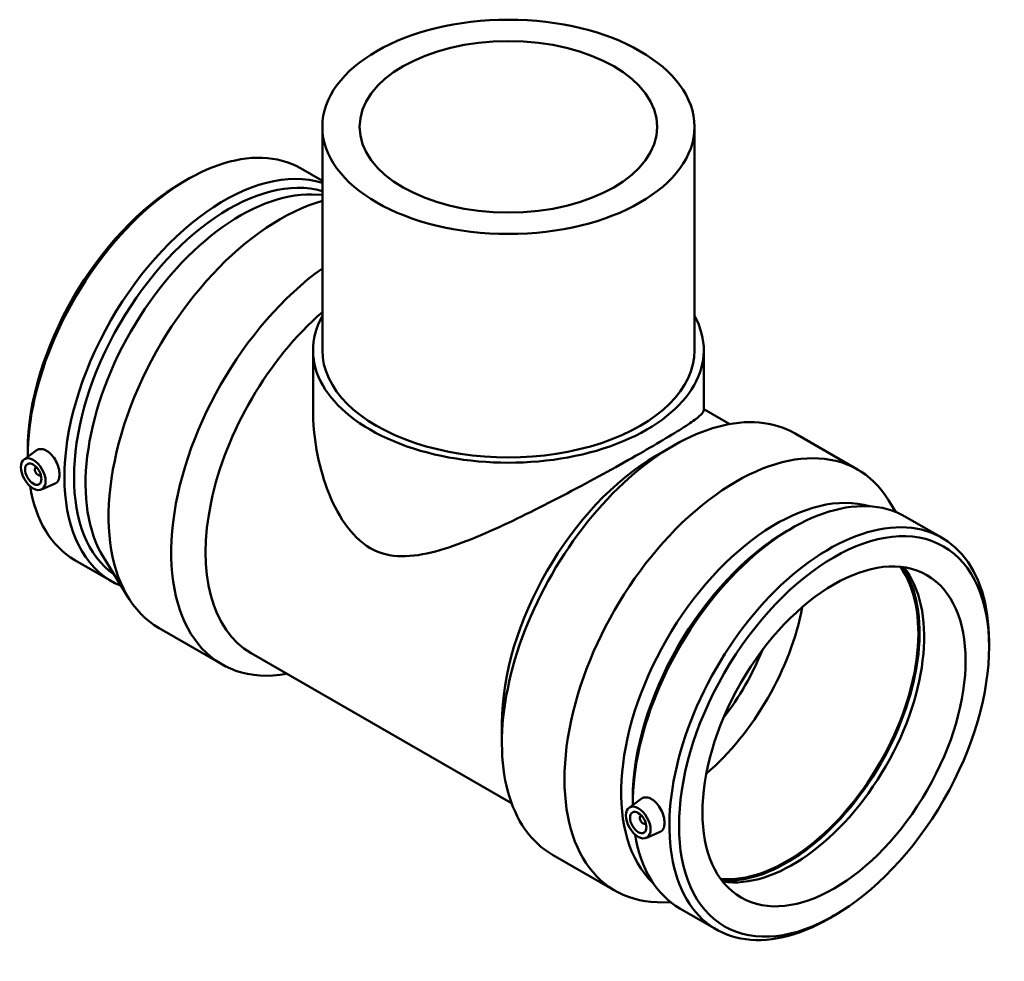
# Model space of a CAD drawing. Header units: millimetres. Extents: x -241 to 1589, y -293 to 1642.
# Tile 7 of 7: x 1165 to 1589, y 1060 to 1464. Entities that reach past the tile are written whole.
import ezdxf

# ---------------------------------------------------------------- set-up
doc = ezdxf.new("R2010")
doc.units = ezdxf.units.MM
doc.layers.add('Visible (ANSI)', color=7, linetype='Continuous', lineweight=50)

msp = doc.modelspace()

# ---------------------------------------------------------------- linework, layer by layer
at = {"layer": 'Visible (ANSI)'}
for p, q in [((1295.628, 1418.364), (1295.628, 1322.303)), ((1455.628, 1418.364), (1455.628, 1322.303)), ((1286.181, 1400.525), (1295.628, 1395.085)), ((1235.363, 1394.414), (1237.417, 1395.606)), ((1291.253, 1389.262), (1295.628, 1389.15)), ((1291.628, 1322.303), (1291.628, 1296.485)), ((1459.628, 1322.303), (1459.628, 1296.485)), ((1459.628, 1297.026), (1470.835, 1290.572)), ((1498.869, 1286.488), (1525.782, 1270.99)), ((1167.352, 1275.364), (1172.616, 1279.198)), ((1168.962, 1279.108), (1168.962, 1276.733)), ((1439.074, 1276.926), (1446.435, 1281.198)), ((1172.443, 1271.966), (1172.618, 1272.066)), ((1174.439, 1268.499), (1174.614, 1268.6)), ((1174.823, 1262.39), (1180.814, 1265.033)), ((1542.189, 1252.73), (1539.051, 1257.83)), ((1546.304, 1250.73), (1562.072, 1241.65)), ((1495.486, 1244.619), (1497.54, 1245.811)), ((1189.184, 1232.088), (1204.952, 1223.008)), ((1201.471, 1233.354), (1212.205, 1215.908)), ((1225.474, 1202.748), (1252.386, 1187.251)), ((1582.294, 1194.63), (1582.294, 1197.005)), ((1264.991, 1192.051), (1376.967, 1127.568)), ((1372.828, 1161.888), (1372.828, 1153.378)), ((1427.475, 1125.569), (1432.74, 1129.403)), ((1429.086, 1129.313), (1429.086, 1126.938)), ((1432.741, 1122.271), (1432.567, 1122.171)), ((1434.737, 1118.805), (1434.563, 1118.704)), ((1434.946, 1112.595), (1440.937, 1115.238)), ((1394.571, 1105.372), (1421.484, 1089.874)), ((1445.513, 1084.848), (1439.526, 1085.002)), ((1449.307, 1082.293), (1465.075, 1073.213)), ((1515.893, 1079.324), (1513.839, 1078.132))]:
    msp.add_line(p, q, dxfattribs=at)
for centre, major_axis, ratio in [((1375.628, 1418.364), (-80, 0), 0.5758617), ((1375.628, 1418.364), (-64, 0), 0.5758617), ((1171.32, 1269.011), (3.743, -6.499), 0.5780931), ((1171.32, 1269.011), (2.495, -4.333), 0.5780931), ((1515.635, 1156.244), (-47.043, -81.692), 0.5780931), ((1515.635, 1156.244), (-39.923, -69.327), 0.5780931), ((1431.443, 1119.216), (3.743, -6.499), 0.5780931), ((1431.443, 1119.216), (2.495, -4.333), 0.5780931)]:
    msp.add_ellipse(centre, major_axis=major_axis, ratio=ratio, dxfattribs=at)
for centre, major_axis, ratio, start_param, end_param in [((1237.682, 1316.307), (48.498, 84.219), 0.5780931, 0, 2.3567321), ((1253.45, 1307.227), (48.498, 84.219), 0.5780931, 0.1226475, 3.2229159), ((1255.512, 1306.039), (47.043, 81.692), 0.5780931, 0.1376907, 3.0895174), ((1235.621, 1317.494), (-47.043, -81.692), 0.5780931, 3.9289245, 5.4958534), ((1260.484, 1303.176), (47.043, 81.692), 0.5780931, 0.3036901, 2.8379025), ((1277.623, 1293.306), (-52.149, -90.558), 0.5780931, 3.6789149, 6.2831853), ((1304.535, 1277.808), (-52.149, -90.558), 0.5780931, 4.0458973, 6.7342121), ((1311.925, 1273.553), (-46.934, -81.502), 0.5780931, 4.1726298, 6.2831853), ((1375.628, 1322.303), (84, 0), 0.5758617, 2.831748, 6.5930299), ((1375.628, 1322.303), (-80, 0), 0.5758617, 0, 3.1415927), ((1446.72, 1195.93), (52.149, 90.558), 0.5780931, 0, 3.1415927), ((1473.633, 1180.432), (52.149, 90.558), 0.5780931, 5.9794952, 9.7284681), ((1439.331, 1200.185), (-46.934, -81.502), 0.5780931, 3.9289245, 5.4958534), ((1173.441, 1270.233), (0.998, -1.733), 0.5780931, 2.9593736, 6.4654043), ((1237.682, 1316.307), (-48.498, -84.219), 0.5780931, 5.6656518, 6.2831853), ((1490.771, 1170.562), (47.043, 81.692), 0.5780931, 0.1367991, 3.0047936), ((1497.806, 1166.511), (48.498, 84.219), 0.5780931, 0, 2.3567321), ((1513.573, 1157.431), (48.498, 84.219), 0.5780931, 5.4958534, 10.2121098), ((1495.744, 1167.699), (-47.043, -81.692), 0.5780931, 3.9289245, 5.4958534), ((1495.312, 1167.947), (-39.923, -69.327), 0.5780931, 0.2563397, 2.8852529), ((1495.312, 1167.947), (-40.297, -69.976), 0.5780931, 0.2729541, 2.8686385), ((1497.806, 1166.511), (-39.923, -69.327), 0.5780931, 0.224313, 2.9172796), ((1447.046, 1195.742), (39.923, 69.327), 0.5780931, 4.1685215, 5.2562564), ((1441.389, 1199), (35.93, 62.394), 0.5780931, 4.476177, 4.948601), ((1433.565, 1120.438), (0.998, -1.733), 0.5780931, 2.9593736, 6.4654043), ((1497.806, 1166.511), (-48.498, -84.219), 0.5780931, 5.6656518, 6.2831853)]:
    msp.add_ellipse(centre, major_axis=major_axis, ratio=ratio, start_param=start_param, end_param=end_param, dxfattribs=at)
for points, knots in [([(1459.628, 1296.485), (1459.628, 1295.97), (1459.192, 1295.291), (1457.247, 1293.465), (1455.736, 1292.317), (1451.594, 1289.5), (1448.956, 1287.827), (1442.672, 1284.007), (1439.024, 1281.858), (1431.025, 1277.252), (1426.557, 1274.727), (1417, 1269.425), (1411.912, 1266.649), (1401.512, 1261.092), (1396.19, 1258.305), (1385.698, 1252.969), (1380.529, 1250.42), (1370.371, 1245.637), (1365.025, 1243.245), (1354.476, 1239.004), (1349.274, 1237.151), (1339.21, 1234.475), (1334.356, 1233.645), (1325.015, 1233.79), (1320.52, 1234.778), (1311.941, 1239.718), (1308.356, 1243.384), (1302.254, 1252.132), (1299.739, 1257.205), (1295.685, 1268.011), (1294.157, 1273.739), (1292.127, 1285.224), (1291.628, 1290.982), (1291.628, 1296.485)], [7.2796793, 7.2796793, 7.2796793, 7.2796793, 8.976464, 8.976464, 10.6732487, 10.6732487, 12.3700334, 12.3700334, 14.0668181, 14.0668181, 15.7636028, 15.7636028, 17.4603875, 17.4603875, 19.1571722, 19.1571722, 20.8539569, 20.8539569, 22.6738767, 22.6738767, 24.4937965, 24.4937965, 26.3137164, 26.3137164, 28.1336362, 28.1336362, 29.953556, 29.953556, 31.7734758, 31.7734758, 33.5933957, 33.5933957, 35.4133155, 35.4133155, 35.4133155, 35.4133155]), ([(1172.617, 1279.198), (1172.7, 1279.259), (1172.785, 1279.315), (1173.416, 1279.685), (1174.1, 1279.848), (1175.574, 1279.74), (1176.363, 1279.47), (1177.092, 1279.05)], [4.27635626, 4.27635626, 4.27635626, 4.27635626, 4.32576072, 4.32576072, 4.63489402, 4.63489402, 4.94402732, 4.94402732, 4.94402732, 4.94402732]), ([(1177.092, 1279.05), (1177.821, 1278.631), (1178.584, 1278.007), (1179.965, 1276.47), (1180.583, 1275.558), (1181.547, 1273.739), (1181.958, 1272.709), (1182.501, 1270.691), (1182.633, 1269.703), (1182.633, 1268.019), (1182.501, 1267.212), (1181.958, 1265.925), (1181.547, 1265.445), (1180.985, 1265.115), (1180.901, 1265.072), (1180.814, 1265.034)], [0, 0, 0, 0, 0.3091333, 0.3091333, 0.6182666, 0.6182666, 0.9271367, 0.9271367, 1.2360068, 1.2360068, 1.5448769, 1.5448769, 1.8537471, 1.8537471, 1.905104, 1.905104, 1.905104, 1.905104]), ([(1432.74, 1129.403), (1432.823, 1129.464), (1432.909, 1129.52), (1433.54, 1129.89), (1434.223, 1130.053), (1435.697, 1129.945), (1436.487, 1129.675), (1437.944, 1128.836), (1438.708, 1128.211), (1440.088, 1126.675), (1440.706, 1125.763), (1441.67, 1123.943), (1442.082, 1122.914), (1442.624, 1120.896), (1442.756, 1119.908), (1442.756, 1118.224), (1442.624, 1117.417), (1442.082, 1116.13), (1441.67, 1115.65), (1441.108, 1115.319), (1441.024, 1115.277), (1440.937, 1115.239)], [1.8043426, 1.8043426, 1.8043426, 1.8043426, 1.8537471, 1.8537471, 2.1628804, 2.1628804, 2.4720137, 2.4720137, 2.781147, 2.781147, 3.0902803, 3.0902803, 3.3991504, 3.3991504, 3.7080205, 3.7080205, 4.0168906, 4.0168906, 4.3257607, 4.3257607, 4.3771176, 4.3771176, 4.3771176, 4.3771176])]:
    msp.add_open_spline(points, degree=3, knots=knots, dxfattribs=at)

doc.saveas('drawing.dxf')
